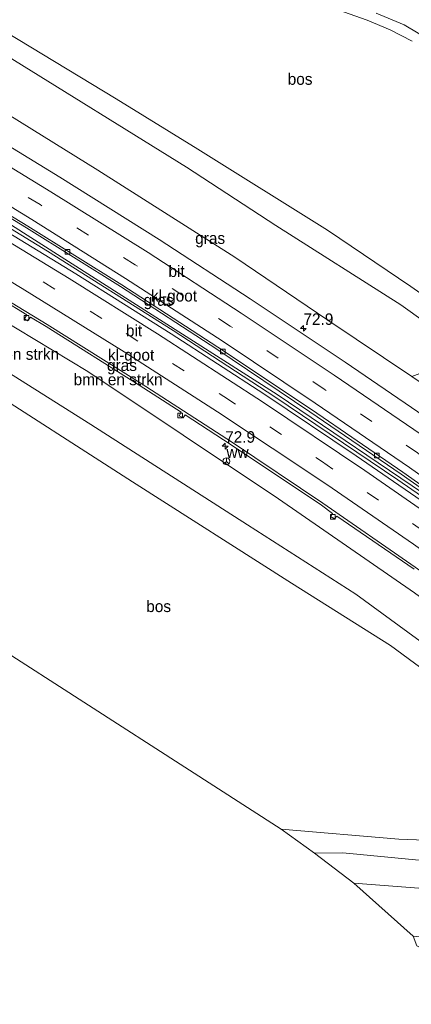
# Model space of a CAD drawing. Header units: millimetres. Extents: x 180000 to 190000, y 466229 to 468626.
# Tile 138 of 202: x 184933 to 185018, y 468093 to 468306. Entities that reach past the tile are written whole.
import ezdxf
from ezdxf.enums import TextEntityAlignment as Align

# ---------------------------------------------------------------- set-up
doc = ezdxf.new("R2010")
doc.units = ezdxf.units.MM
doc.linetypes.add('39strp', pattern=[12, 3, -9])
for name, color, linetype, lineweight in [('af-bs-rasterhekwerk', 8, 'hekwerk', 18), ('as-bs-kilometr', 13, 'Continuous', 18), ('bp-b5-bomenstruiken', 93, 'Continuous', 18), ('bp-b5-bos', 93, 'Continuous', 18), ('bp-b5-grasland', 93, 'Continuous', 18), ('bw-bs-rona', 8, 'Continuous', 18), ('gr-bs-geleiderail', 213, 'geleiderail', 18), ('gw-bs-kruinlijn', 93, 'Continuous', 18), ('gw-bs-teenlijn', 93, 'Continuous', 18), ('kd-bs-opnamedtmgrens', 173, 'Continuous', 18), ('mk-bs-39streep 0.15', 8, '39strp', 18), ('mk-bs-streep 0.15', 8, 'Continuous', 18), ('vh-b5-verh_soort', 8, 'Continuous', 18), ('wh-bs-kolk', 8, 'Continuous', 18)]:
    doc.layers.add(name, color=color, linetype=linetype, lineweight=lineweight)
doc.styles.add('rtw_iso', font='iso-rtw.shx')
doc.linetypes.add('geleiderail', pattern='A,2,-1,[175,RTW.shx,S=0.5,R=0,X=0,Y=0],-1', length=4)
doc.linetypes.add('hekwerk', pattern='A,7,-1.5,[1,RTW.shx,S=0.75,R=0,X=0,Y=0],-1.5', length=10)

# ---------------------------------------------------------------- blocks, each defined once
blk = doc.blocks.new('wegwijzer')
for q in [(-0.53, -0.53), (0, 0.75), (0.53, -0.53)]:
    blk.add_line((0, 0), q)
blk.add_circle((0, 0), 0.75)
blk = doc.blocks.new('dtbattr')
at = {"style": 'rtw_iso'}
blk.add_attdef('TAG', (0.59, 0.87), '', height=2.5, dxfattribs=at)
blk = doc.blocks.new('kolk')
blk.add_lwpolyline([(-0.5, -0.5), (0.5, -0.5), (0.5, 0.5), (-0.5, 0.5)], close=True)
blk = doc.blocks.new('dtbattr-r')
at = {"style": 'rtw_iso'}
blk.add_attdef('TAG', text='', height=2.5, dxfattribs=at).set_placement((0, 0), align=Align.MIDDLE_CENTER)
blk = doc.blocks.new('hecto')
for p, q in [((0, 0.625), (-0.625, 0)), ((0, -0.625), (0, 0.625)), ((-0.625, 0), (0.625, 0)), ((0.625, 0), (0, -0.625))]:
    blk.add_line(p, q)

msp = doc.modelspace()

# ---------------------------------------------------------------- linework, layer by layer
at = {"layer": 'af-bs-rasterhekwerk'}
for points in [[(184855.54, 468347.37, 44.25), (184882.39, 468331.99, 45.14), (184910.91, 468314.93, 45.52), (184932.4, 468302.02, 46.11), (184953.71, 468289.12, 46.63), (184971.4, 468278.16, 46.92), (184999.57, 468260.59, 47.61), (185017.67, 468248.36, 48.17)], [(184765.83, 468314.19, 43.49), (184805.11, 468294.77, 44.57), (184844.49, 468274.42, 45.53), (184874.89, 468257.14, 46.45), (184914.75, 468233.03, 47.47), (184922.44, 468228.24, 47.58), (184957.22, 468205.96, 48.12), (184991.76, 468184, 48.79), (185013.3, 468170.47, 49.47), (185045.96, 468146.43, 50.68)], [(185121.43, 468169.33, 50.97), (185114.4, 468175.3, 50.97), (185093.55, 468192.74, 49.56), (185073.09, 468208.43, 49.35), (185055.94, 468221.33, 48.84), (185034.61, 468236.48, 48.47), (185017.67, 468248.36, 48.17)]]:
    msp.add_polyline3d(points, dxfattribs=at)
at = {"layer": 'bp-b5-bomenstruiken'}
for points in [[(185045.57, 468150.07, 50.1), (185045.96, 468146.43, 50.68), (185013.3, 468170.47, 49.47), (184991.76, 468184, 48.79), (184957.22, 468205.96, 48.12), (184922.44, 468228.24, 47.58), (184914.75, 468233.03, 47.47), (184874.89, 468257.14, 46.45), (184844.49, 468274.42, 45.53), (184805.11, 468294.77, 44.57), (184765.83, 468314.19, 43.49), (184767.93, 468316.99, 44.06), (184808.88, 468296.73, 44.82), (184847.92, 468276.68, 45.85), (184882.21, 468257.96, 46.92), (184912.96, 468240.57, 47.62), (184948.17, 468218.42, 48.33), (184982.22, 468196.67, 48.42), (185005.72, 468181.61, 49.75), (185030.98, 468163.17, 49.68), (185043.21, 468154.06, 50.11), (185044.26, 468152.68, 50.14)], [(185049.63, 468126.69, 51.94), (185062.64, 468125.35, 52.18), (185069.58, 468125.53, 52.18), (185073.86, 468125.68, 52.1), (185079.16, 468123.25, 52.61), (185078.58, 468122.62, 52.96), (185068.95, 468122.67, 52.9), (185060.36, 468122.63, 52.51), (185047.49, 468122.92, 52.37), (185033.78, 468123.31, 52.38), (185018.68, 468123.93, 52.24), (185002.92, 468125.45, 52.01), (184996.79, 468125.39, 51.93), (184989.54, 468130.58, 50.95), (185015.08, 468128.37, 51.27), (185036.12, 468127.59, 51.67)], [(185047.49, 468122.92, 52.37), (185060.36, 468122.63, 52.51), (185068.95, 468122.67, 52.9), (185078.58, 468122.62, 52.96), (185073.53, 468117.11, 52.87), (185062.17, 468117.27, 52.69), (185048.51, 468117.26, 52.62), (185023.19, 468117.47, 52.49), (185005.3, 468118.86, 52.4), (184996.79, 468125.39, 51.93), (185002.92, 468125.45, 52.01), (185018.68, 468123.93, 52.24), (185033.78, 468123.31, 52.38)]]:
    msp.add_polyline3d(points, close=True, dxfattribs=at)
msp.add_polyline3d([(184897.56, 468260.01, 49.75), (184947.51, 468229.89, 50.59), (184988.95, 468202.31, 51.4), (185018.47, 468181.85, 52.03), (185042.97, 468163.91, 52.16), (185057.24, 468152.43, 52.28), (185070, 468142.57, 52.67), (185085.72, 468130.4, 53.01), (185082.93, 468127.36, 52.44), (185070.14, 468136.76, 51.54), (185055.87, 468147.87, 51.33), (185051.98, 468150.9, 51.13), (185052.41, 468147.94, 51.18), (185051.63, 468142.33, 51.32), (185045.96, 468146.43, 50.68), (185045.57, 468150.07, 50.1), (185044.26, 468152.68, 50.14), (185043.21, 468154.06, 50.11), (185030.98, 468163.17, 49.68), (185005.72, 468181.61, 49.75), (184982.22, 468196.67, 48.42), (184948.17, 468218.42, 48.33), (184912.96, 468240.57, 47.62)], dxfattribs=at)
at = {"layer": 'bp-b5-bos'}
for points in [[(185034.61, 468236.48, 48.47), (185030.55, 468233.6, 48.69), (185015.48, 468244.43, 48.58), (184988.34, 468261.59, 48.67), (184968.97, 468274.31, 47.39), (184929.48, 468298.71, 46.33), (184892.21, 468320.79, 45.76), (184848.04, 468346.03, 44.46), (184806.11, 468367.8, 42.83), (184809.29, 468372.03, 41.73), (184855.54, 468347.37, 44.25), (184882.39, 468331.99, 45.14), (184910.91, 468314.93, 45.52), (184932.4, 468302.02, 46.11), (184953.71, 468289.12, 46.63), (184971.4, 468278.16, 46.92), (184999.57, 468260.59, 47.61), (185017.67, 468248.36, 48.17)], [(185030.55, 468233.6, 48.69), (185017.91, 468228.82, 51.96), (184999.69, 468241.08, 51.73), (184979.43, 468254.71, 51.37), (184949.73, 468273.66, 50.79), (184918.25, 468293.12, 50.06), (184884.85, 468312.2, 49.27), (184853.03, 468329.98, 48.73), (184828.03, 468343.79, 48.07), (184799.15, 468358.53, 47.28), (184806.11, 468367.8, 42.83), (184848.04, 468346.03, 44.46), (184892.21, 468320.79, 45.76), (184929.48, 468298.71, 46.33), (184968.97, 468274.31, 47.39), (184988.34, 468261.59, 48.67), (185015.48, 468244.43, 48.58)], [(185069.58, 468125.53, 52.18), (185062.64, 468125.35, 52.18), (185049.63, 468126.69, 51.94), (185036.12, 468127.59, 51.67), (185015.08, 468128.37, 51.27), (184989.54, 468130.58, 50.95), (184842.97, 468224.82, 47.23), (184886.05, 468227.62, 47.53), (184913.76, 468228.55, 47.5), (184922.44, 468228.24, 47.58), (184957.22, 468205.96, 48.12), (184991.76, 468184, 48.79), (185013.3, 468170.47, 49.47), (185045.96, 468146.43, 50.68), (185051.63, 468142.33, 51.32), (185059.42, 468136.27, 51.71), (185073.86, 468125.68, 52.1)]]:
    msp.add_polyline3d(points, close=True, dxfattribs=at)
for points in [[(184952.89, 468356.82, 44.59), (185129.62, 468231.8, 49.49), (185121.14, 468233.16, 49.24), (185113.48, 468233.87, 49.16), (185110.28, 468234.77, 49.15), (185107.07, 468236.61, 49.14), (185095.09, 468245.84, 48.86), (185075.45, 468260.53, 48.38), (185055.66, 468275.77, 47.72), (185038.19, 468289.16, 47.41), (185027.8, 468297.51, 47.02), (185021.99, 468301.8, 46.8), (185016.24, 468305.19, 46.74), (185010.18, 468307.71, 46.62)], [(185001.84, 468308.4, 46.58), (185008.18, 468306.22, 46.77), (185013.2, 468304.08, 46.78), (185018.01, 468301.61, 46.78)], [(185034.61, 468236.48, 48.47), (185017.67, 468248.36, 48.17), (184999.57, 468260.59, 47.61), (184971.4, 468278.16, 46.92), (184953.71, 468289.12, 46.63), (184932.4, 468302.02, 46.11)]]:
    msp.add_polyline3d(points, dxfattribs=at)
at = {"layer": 'bp-b5-grasland'}
for points in [[(184918.25, 468293.12, 50.06), (184949.73, 468273.66, 50.79), (184979.43, 468254.71, 51.37), (184999.69, 468241.08, 51.73), (185017.91, 468228.82, 51.96), (185042.79, 468212, 52.3), (185046.05, 468209.61, 52.36), (185059.46, 468199.81, 52.59), (185075.69, 468188.04, 52.9), (185089.2, 468177.32, 53.33), (185102.75, 468166.42, 53.61), (185112.07, 468159.12, 53.73), (185108.48, 468155.21, 53.86), (185103.07, 468159.53, 53.82), (185083.43, 468174.65, 53.51), (185063.68, 468189.45, 53.17), (185043.63, 468204.02, 52.81), (185023.55, 468218.18, 52.37), (185003.43, 468231.96, 52.06), (184982.78, 468245.72, 51.77), (184963.04, 468258.57, 51.32), (184941.48, 468272.1, 50.98), (184920.26, 468285.04, 50.49)], [(184913.06, 468273.98, 50), (184934.24, 468261.1, 50.44), (184954.64, 468248.34, 50.83), (184975.53, 468234.8, 51.18), (184995.76, 468221.2, 51.58), (185015.62, 468207.63, 51.94), (185035.6, 468193.62, 52.29), (185056.11, 468178.77, 52.72), (185075.29, 468164.26, 53.01), (185094.4, 468149.7, 53.31), (185099.67, 468145.61, 53.36), (185098.3, 468144.11, 53.68), (185083.91, 468155.3, 53.37), (185064.68, 468169.74, 53.05), (185045.15, 468184.05, 52.72), (185025.7, 468197.91, 52.44), (185005.82, 468211.62, 52.02), (184985.79, 468225.09, 51.65), (184965.6, 468238.1, 51.31), (184944.9, 468251.13, 50.87), (184924.55, 468263.5, 50.5)], [(185018.47, 468181.85, 52.03), (184988.95, 468202.31, 51.4), (184947.51, 468229.89, 50.59), (184897.56, 468260.01, 49.75)], [(184917.88, 468252.18, 50.02), (184934.25, 468242.25, 50.3), (184933.76, 468241.36, 50.28), (184934.44, 468240.93, 50.3), (184935.06, 468241.74, 50.35), (184938.46, 468239.68, 50.4), (184958.65, 468226.96, 50.79), (184967.82, 468221.06, 50.86), (184967.36, 468220.31, 50.86), (184968.24, 468219.85, 50.86), (184968.7, 468220.48, 50.92), (184978.69, 468214, 51.23), (184998.29, 468200.92, 51.54), (185000.67, 468199.13, 51.54), (185000.25, 468198.48, 51.54), (185001.11, 468197.92, 51.54), (185001.63, 468198.52, 51.58), (185018.42, 468186.99, 51.92)]]:
    msp.add_polyline3d(points, dxfattribs=at)
msp.add_polyline3d([(185023.19, 468117.47, 52.49), (185048.51, 468117.26, 52.62), (185062.17, 468117.27, 52.69), (185073.53, 468117.11, 52.87), (185063.18, 468105.84, 47.95), (185057, 468106.25, 47.96), (185043.96, 468105.4, 47.96), (185030.52, 468105.97, 47.93), (185018.16, 468107.34, 47.93), (185005.3, 468118.86, 52.4)], close=True, dxfattribs=at)
at = {"layer": 'gr-bs-geleiderail'}
for points in [[(184785.74, 468340.69, 48.32), (184816.05, 468325.47, 48.87), (184847.56, 468308.78, 49.53), (184876.75, 468292.64, 50.1), (184901.15, 468278.65, 50.55), (184927.13, 468263.11, 51.44), (184938.79, 468256.02, 51.52), (184966.04, 468238.82, 51.95), (184988.18, 468224.45, 52.39), (185014.86, 468206.38, 52.84), (185035.64, 468192.11, 53.25), (185052.65, 468180.14, 53.29)], [(184786.21, 468341.31, 48.34), (184806.68, 468331.05, 48.93), (184844.42, 468311.37, 49.56), (184881.75, 468290.6, 50.46), (184930.17, 468262.18, 51.36), (184988.68, 468224.93, 52.32), (185022.9, 468201.74, 53.09), (185031.39, 468196.33, 52.98)]]:
    msp.add_polyline3d(points, dxfattribs=at)
at = {"layer": 'gw-bs-kruinlijn'}
for points in [[(184799.15, 468358.53, 47.28), (184828.03, 468343.79, 48.07), (184853.03, 468329.98, 48.73), (184884.85, 468312.2, 49.27), (184918.25, 468293.12, 50.06), (184949.73, 468273.66, 50.79)], [(185018.47, 468181.85, 52.03), (184988.95, 468202.31, 51.4), (184947.51, 468229.89, 50.59), (184897.56, 468260.01, 49.75), (184847.07, 468288.15, 48.76), (184811.85, 468306.07, 47.86)], [(184949.73, 468273.66, 50.79), (184979.43, 468254.71, 51.37), (184999.69, 468241.08, 51.73), (185017.91, 468228.82, 51.96), (185042.79, 468212, 52.3)], [(185078.58, 468122.62, 52.96), (185068.95, 468122.67, 52.9), (185060.36, 468122.63, 52.51), (185047.49, 468122.92, 52.37), (185033.78, 468123.31, 52.38), (185018.68, 468123.93, 52.24), (185002.92, 468125.45, 52.01), (184996.79, 468125.39, 51.93)], [(185005.3, 468118.86, 52.4), (185023.19, 468117.47, 52.49), (185048.51, 468117.26, 52.62), (185062.17, 468117.27, 52.69), (185073.53, 468117.11, 52.87)]]:
    msp.add_polyline3d(points, dxfattribs=at)
at = {"layer": 'gw-bs-teenlijn'}
for points in [[(184806.11, 468367.8, 42.83), (184848.04, 468346.03, 44.46), (184892.21, 468320.79, 45.76), (184929.48, 468298.71, 46.33), (184968.97, 468274.31, 47.39), (184988.34, 468261.59, 48.67), (185015.48, 468244.43, 48.58), (185030.55, 468233.6, 48.69), (185034.67, 468230.64, 48.72), (185051.47, 468217.46, 49.17)], [(184767.93, 468316.99, 44.06), (184808.88, 468296.73, 44.82), (184847.92, 468276.68, 45.85), (184882.21, 468257.96, 46.92), (184912.96, 468240.57, 47.62), (184948.17, 468218.42, 48.33), (184982.22, 468196.67, 48.42), (185005.72, 468181.61, 49.75)], [(185045.96, 468146.43, 50.68), (185045.57, 468150.07, 50.1), (185044.26, 468152.68, 50.14), (185043.21, 468154.06, 50.11), (185030.98, 468163.17, 49.68), (185005.72, 468181.61, 49.75)], [(184989.54, 468130.58, 50.95), (185015.08, 468128.37, 51.27), (185036.12, 468127.59, 51.67), (185049.63, 468126.69, 51.94), (185062.64, 468125.35, 52.18), (185069.58, 468125.53, 52.18), (185073.86, 468125.68, 52.1), (185082, 468126.34, 52.5)]]:
    msp.add_polyline3d(points, dxfattribs=at)
at = {"layer": 'kd-bs-opnamedtmgrens'}
msp.add_polyline3d([(185045.45, 468086.52, 46.03), (185032.43, 468097.18, 47.72), (185028.17, 468100.58, 47.87), (185019.02, 468105.23, 47.98), (185018.16, 468107.34, 47.93), (185005.3, 468118.86, 52.4), (184996.79, 468125.39, 51.93), (184989.54, 468130.58, 50.95), (184842.97, 468224.82, 47.23), (184837.45, 468228.08, 47.24), (184737.99, 468277.16, 44.77)], dxfattribs=at)
at = {"layer": 'mk-bs-39streep 0.15'}
for points in [[(185103.58, 468149.87, 53.74), (185098.03, 468154.2, 53.72), (185078.61, 468169.14, 53.37), (185059, 468183.82, 53.03), (185039.16, 468198.18, 52.6), (185019.12, 468212.27, 52.24), (184998.87, 468226.11, 51.92), (184978.45, 468239.78, 51.55), (184957.81, 468253.09, 51.13), (184937.15, 468266.14, 50.76), (184916.16, 468278.9, 50.32), (184895.03, 468291.33, 49.93), (184873.74, 468303.5, 49.44), (184852.28, 468315.39, 49.08), (184830.69, 468326.96, 48.64), (184808.9, 468338.32, 48.16), (184790.74, 468347.34, 47.72)], [(184781.13, 468334.56, 47.45), (184787.72, 468331.44, 47.59), (184809.27, 468320.85, 48.04), (184831.57, 468309.48, 48.49), (184856.17, 468296.46, 49), (184876.86, 468285.09, 49.43), (184898.62, 468272.73, 49.85), (184917.45, 468261.7, 50.24), (184937.84, 468249.36, 50.64), (184955.85, 468238.15, 50.99), (184977.07, 468224.52, 51.39), (184998.28, 468210.45, 51.78), (185018.77, 468196.42, 52.16), (185038.72, 468182.32, 52.52), (185059.45, 468167.22, 52.9), (185080.09, 468151.69, 53.26), (185094.81, 468140.31, 53.54)]]:
    msp.add_polyline3d(points, dxfattribs=at)
at = {"layer": 'mk-bs-streep 0.15'}
for points in [[(185106.07, 468152.58, 53.77), (185100.32, 468157.08, 53.73), (185081, 468172, 53.12), (185061.73, 468186.4, 53.01), (185041.29, 468201.16, 52.76), (185021.53, 468215.13, 52.2), (185001.07, 468229.1, 51.9), (184980.86, 468242.6, 51.59), (184960.63, 468255.73, 51.13), (184939.51, 468268.95, 50.87), (184918.31, 468281.9, 50.43), (184897.4, 468294.2, 49.9), (184875.85, 468306.57, 49.29), (184853.94, 468318.7, 49.01), (184832.83, 468329.98, 48.32), (184810.92, 468341.43, 48.09), (184793.01, 468350.37, 47.78)], [(185101.09, 468147.16, 53.61), (185095.87, 468151.27, 53.45), (185076.36, 468166.28, 53.2), (185056.93, 468180.85, 52.77), (185037.17, 468195.13, 52.39), (185017.43, 468209.06, 52.03), (184996.92, 468223.08, 51.8), (184976.69, 468236.57, 51.36), (184955.72, 468250.14, 51.01), (184935.36, 468262.95, 50.6), (184914.5, 468275.64, 50.21), (184893.02, 468288.31, 49.71), (184871.7, 468300.51, 49.28), (184850.59, 468312.15, 48.82), (184829.1, 468323.67, 48.38), (184807.02, 468335.19, 47.97), (184788.56, 468344.44, 47.54)], [(184783.35, 468337.51, 47.58), (184787.33, 468335.63, 47.66), (184811.57, 468323.73, 48.17), (184831.6, 468313.51, 48.58), (184852.42, 468302.57, 49), (184877.59, 468288.82, 49.52), (184901.18, 468275.41, 49.98), (184922.65, 468262.79, 50.41), (184943.5, 468250.11, 50.82), (184962.65, 468238.12, 51.2), (184985.49, 468223.31, 51.63), (185007.67, 468208.43, 52.03), (185027.55, 468194.67, 52.39), (185045.16, 468182.12, 52.73), (185066.13, 468166.76, 53.1), (185087.55, 468150.5, 53.47), (185097.23, 468142.94, 53.65)], [(184778.92, 468331.62, 47.33), (184786.33, 468328.12, 47.5), (184811.53, 468315.69, 48.02), (184833.79, 468304.27, 48.46), (184853.53, 468293.79, 48.86), (184872.71, 468283.29, 49.27), (184892.97, 468271.84, 49.67), (184912.47, 468260.46, 50.06), (184933.28, 468247.96, 50.47), (184955.41, 468234.19, 50.9), (184975.71, 468221.14, 51.29), (184999.43, 468205.36, 51.74), (185018.23, 468192.43, 52.08), (185036.33, 468179.63, 52.41), (185056.31, 468165.08, 52.77), (185075.14, 468150.96, 53.11), (185092.38, 468137.66, 53.43)]]:
    msp.add_polyline3d(points, dxfattribs=at)
at = {"layer": 'vh-b5-verh_soort'}
for points in [[(185018.01, 468301.61, 46.78), (185013.2, 468304.08, 46.78), (185008.18, 468306.22, 46.77), (185001.84, 468308.4, 46.58)], [(185010.18, 468307.71, 46.62), (185016.24, 468305.19, 46.74), (185021.99, 468301.8, 46.8)], [(184920.26, 468285.04, 50.49), (184941.48, 468272.1, 50.98), (184963.04, 468258.57, 51.32), (184982.78, 468245.72, 51.77), (185003.43, 468231.96, 52.06), (185023.55, 468218.18, 52.37)], [(184913.29, 468274.37, 50.04), (184934.5, 468261.48, 50.5), (184954.92, 468248.74, 50.88), (184975.78, 468235.22, 51.24), (184996.09, 468221.68, 51.6), (185015.94, 468208.08, 51.97), (185035.89, 468194.02, 52.31), (185056.39, 468179.14, 52.74), (185075.59, 468164.66, 53.05), (185094.71, 468150.07, 53.37), (185100.03, 468146, 53.38), (185099.67, 468145.61, 53.36), (185094.4, 468149.7, 53.31), (185075.29, 468164.26, 53.01), (185056.11, 468178.77, 52.72), (185035.6, 468193.62, 52.29), (185015.62, 468207.63, 51.94), (184995.76, 468221.2, 51.58), (184975.53, 468234.8, 51.18), (184954.64, 468248.34, 50.83), (184934.24, 468261.1, 50.44), (184913.06, 468273.98, 50)], [(185035.89, 468194.02, 52.31), (185015.94, 468208.08, 51.97), (184996.09, 468221.68, 51.6), (184975.78, 468235.22, 51.24), (184954.92, 468248.74, 50.88), (184934.5, 468261.48, 50.5), (184913.29, 468274.37, 50.04)], [(184924.55, 468263.5, 50.5), (184944.9, 468251.13, 50.87), (184965.6, 468238.1, 51.31), (184985.79, 468225.09, 51.65), (185005.82, 468211.62, 52.02), (185025.7, 468197.91, 52.44), (185045.15, 468184.05, 52.72), (185064.68, 468169.74, 53.05), (185083.91, 468155.3, 53.37), (185098.3, 468144.11, 53.68), (185097.32, 468143.04, 53.56), (185094.75, 468140.25, 53.63), (185092.31, 468137.59, 53.38), (185089.8, 468134.84, 53.26), (185076.67, 468144.86, 52.95), (185057.36, 468159.46, 52.68), (185038.63, 468173.23, 52.3), (185018.65, 468187.45, 52), (184998.54, 468201.34, 51.63), (184978.94, 468214.5, 51.31), (184958.87, 468227.48, 50.86), (184938.71, 468240.14, 50.48), (184918.09, 468252.64, 50.15)], [(184918.09, 468252.64, 50.15), (184938.71, 468240.14, 50.48), (184958.87, 468227.48, 50.86), (184978.94, 468214.5, 51.31), (184998.54, 468201.34, 51.63), (185018.65, 468187.45, 52)], [(185018.42, 468186.99, 51.92), (185001.63, 468198.52, 51.58), (185001.11, 468197.92, 51.54), (185000.25, 468198.48, 51.54), (185000.67, 468199.13, 51.54), (184998.29, 468200.92, 51.54), (184978.69, 468214, 51.23), (184968.7, 468220.48, 50.92), (184968.24, 468219.85, 50.86), (184967.36, 468220.31, 50.86), (184967.82, 468221.06, 50.86), (184958.65, 468226.96, 50.79), (184938.46, 468239.68, 50.4), (184935.06, 468241.74, 50.35), (184934.44, 468240.93, 50.3), (184933.76, 468241.36, 50.28), (184934.25, 468242.25, 50.3), (184917.88, 468252.18, 50.02)]]:
    msp.add_polyline3d(points, dxfattribs=at)

# ---------------------------------------------------------------- block references
at = {"layer": 'as-bs-kilometr'}
ref = msp.add_blockref('dtbattr', (184994.35, 468239.29, 51.91), dxfattribs=at)
ref.add_attrib('TAG', '72.9', dxfattribs={"layer": '0', "height": 2.5, "style": 'rtw_iso'}).set_placement((184994.35, 468239.29, 51.91), align=Align.BOTTOM_LEFT)
for p in [(184994.35, 468239.29, 51.91), (184977.35, 468213.71, 51.39)]:
    msp.add_blockref('hecto', p, dxfattribs=at)
ref = msp.add_blockref('dtbattr', (184977.35, 468213.71, 51.39), dxfattribs=at)
ref.add_attrib('TAG', '72.9', dxfattribs={"layer": '0', "height": 2.5, "style": 'rtw_iso'}).set_placement((184977.35, 468213.71, 51.39), align=Align.BOTTOM_LEFT)
at = {"layer": 'bp-b5-bomenstruiken'}
ref = msp.add_blockref('dtbattr-r', (184921.96, 468231.71, 47.63), dxfattribs=at)
ref.add_attrib('TAG', 'bmn en strkn', dxfattribs={"layer": '0', "height": 2.5, "style": 'rtw_iso'}).set_placement((184921.96, 468231.71, 47.63), align=Align.BOTTOM_LEFT)
ref = msp.add_blockref('dtbattr-r', (184944.44, 468226.2, 49.7), dxfattribs=at)
ref.add_attrib('TAG', 'bmn en strkn', dxfattribs={"layer": '0', "height": 2.5, "style": 'rtw_iso'}).set_placement((184944.44, 468226.2, 49.7), align=Align.BOTTOM_LEFT)
at = {"layer": 'bp-b5-bos'}
ref = msp.add_blockref('dtbattr-r', (184990.94, 468291.41, 47.02), dxfattribs=at)
ref.add_attrib('TAG', 'bos', dxfattribs={"layer": '0', "height": 2.5, "style": 'rtw_iso'}).set_placement((184990.94, 468291.41, 47.02), align=Align.BOTTOM_LEFT)
ref = msp.add_blockref('dtbattr-r', (184960.21, 468176.95, 50.13), dxfattribs=at)
ref.add_attrib('TAG', 'bos', dxfattribs={"layer": '0', "height": 2.5, "style": 'rtw_iso'}).set_placement((184960.21, 468176.95, 50.13), align=Align.BOTTOM_LEFT)
at = {"layer": 'bp-b5-grasland'}
ref = msp.add_blockref('dtbattr-r', (184970.84, 468256.87, 51.22), dxfattribs=at)
ref.add_attrib('TAG', 'gras', dxfattribs={"layer": '0', "height": 2.5, "style": 'rtw_iso'}).set_placement((184970.84, 468256.87, 51.22), align=Align.BOTTOM_LEFT)
ref = msp.add_blockref('dtbattr-r', (184959.65, 468243.44, 50.71), dxfattribs=at)
ref.add_attrib('TAG', 'gras', dxfattribs={"layer": '0', "height": 2.5, "style": 'rtw_iso'}).set_placement((184959.65, 468243.44, 50.71), align=Align.BOTTOM_LEFT)
ref = msp.add_blockref('dtbattr-r', (184951.69, 468229.29, 50.28), dxfattribs=at)
ref.add_attrib('TAG', 'gras', dxfattribs={"layer": '0', "height": 2.5, "style": 'rtw_iso'}).set_placement((184951.69, 468229.29, 50.28), align=Align.BOTTOM_LEFT)
at = {"layer": 'bw-bs-rona'}
ref = msp.add_blockref('dtbattr', (184977.63, 468210.42, 51.06), dxfattribs=at)
ref.add_attrib('TAG', 'ww', dxfattribs={"layer": '0', "height": 2.5, "style": 'rtw_iso'}).set_placement((184977.63, 468210.42, 51.06), align=Align.BOTTOM_LEFT)
msp.add_blockref('wegwijzer', (184977.63, 468210.42, 51.06), dxfattribs=at)
at = {"layer": 'vh-b5-verh_soort'}
ref = msp.add_blockref('dtbattr-r', (184965.04, 468249.69, 50.93), dxfattribs=at)
ref.add_attrib('TAG', 'bit', dxfattribs={"layer": '0', "height": 2.5, "style": 'rtw_iso'}).set_placement((184965.04, 468249.69, 50.93), align=Align.BOTTOM_LEFT)
ref = msp.add_blockref('dtbattr-r', (184961.22, 468244.36, 50.71), dxfattribs=at)
ref.add_attrib('TAG', 'kl-goot', dxfattribs={"layer": '0', "height": 2.5, "style": 'rtw_iso'}).set_placement((184961.22, 468244.36, 50.71), align=Align.BOTTOM_LEFT)
ref = msp.add_blockref('dtbattr-r', (184955.8, 468236.81, 50.54), dxfattribs=at)
ref.add_attrib('TAG', 'bit', dxfattribs={"layer": '0', "height": 2.5, "style": 'rtw_iso'}).set_placement((184955.8, 468236.81, 50.54), align=Align.BOTTOM_LEFT)
ref = msp.add_blockref('dtbattr-r', (184951.92, 468231.52, 50.27), dxfattribs=at)
ref.add_attrib('TAG', 'kl-goot', dxfattribs={"layer": '0', "height": 2.5, "style": 'rtw_iso'}).set_placement((184951.92, 468231.52, 50.27), align=Align.BOTTOM_LEFT)
at = {"layer": 'wh-bs-kolk'}
for p in [(184943.13, 468255.88, 50.79), (184934.23, 468241.57, 50.46), (184976.83, 468234.27, 51.46), (184967.61, 468220.37, 51.04), (185010.3, 468211.7, 51.77), (185000.73, 468198.39, 51.56)]:
    msp.add_blockref('kolk', p, dxfattribs=at)

doc.saveas('drawing.dxf')
